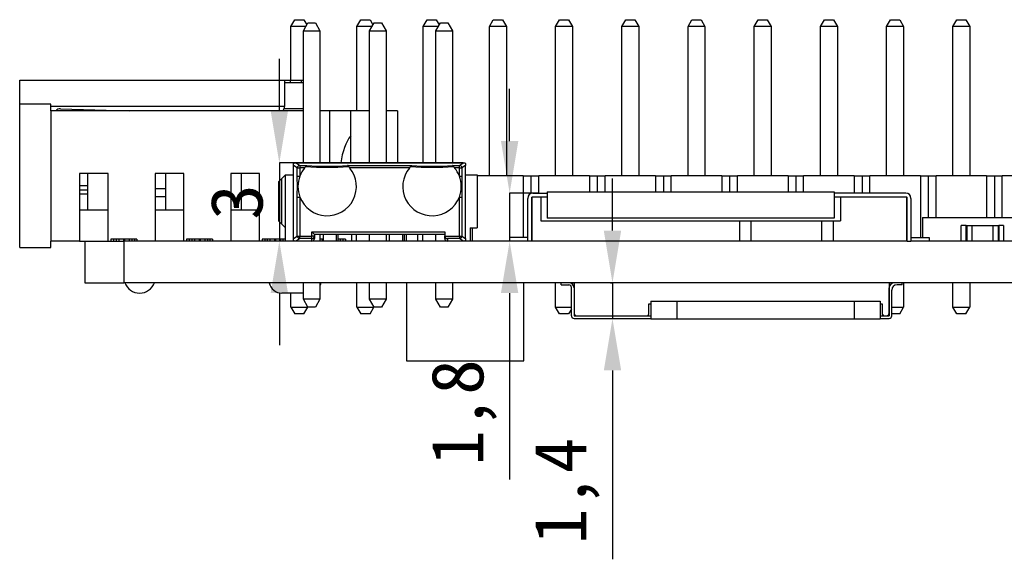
# Model space of a CAD drawing. Header units: millimetres. Extents: x 1628 to 1852, y 2209 to 2446.
# Tile 1 of 34: x 1639 to 1677, y 2209 to 2230. Entities that reach past the tile are written whole.
import ezdxf

# ---------------------------------------------------------------- set-up
doc = ezdxf.new("R2010")
doc.units = ezdxf.units.MM
doc.styles.add('黑体高度2mm', font='simhei.ttf', dxfattribs={"height": 2})
doc.dimstyles.new('红色高度2mm', dxfattribs={"dimtxt": 2, "dimasz": 2, "dimexe": 0, "dimexo": 0, "dimtad": 1, "dimdec": 1, "dimtxsty": '黑体高度2mm', "dimcen": 2.5, "dimclrd": 1, "dimclre": 1, "dimclrt": 1, "dimadec": 0, "dimazin": 0, "dimtfac": 1, "dimtdec": 1, "dimtmove": 0, "dimatfit": 3, "dimfxl": 1, "dimarcsym": 0})

# ---------------------------------------------------------------- blocks, each defined once
blk = doc.blocks.new('*D45')
at = {"color": 1, "lineweight": -2, "transparency": 16777216}
for p, q in [((1649.196, 2226.513), (1649.196, 2228.513)), ((1653.043, 2224.513), (1649.196, 2224.513)), ((1649.196, 2224.513), (1649.196, 2221.513)), ((1653.043, 2221.513), (1649.196, 2221.513)), ((1649.196, 2219.513), (1649.196, 2217.513))]:
    blk.add_line(p, q, dxfattribs=at)
at = {"color": 1, "transparency": 16777216}
for points in [[(1648.862, 2226.513), (1649.529, 2226.513), (1649.196, 2224.513)], [(1648.862, 2219.513), (1649.529, 2219.513), (1649.196, 2221.513)]]:
    blk.add_solid(points, dxfattribs=at)
at = {"layer": 'Defpoints', "color": 0, "transparency": 16777216}
for p in [(1653.043, 2224.513), (1649.196, 2221.513), (1653.043, 2221.513)]:
    blk.add_point(p, dxfattribs=at)
at = {"color": 1, "transparency": 16777216, "insert": (1647.571, 2223.013), "char_height": 2, "attachment_point": 5, "rotation": 90, "style": '黑体高度2mm'}
blk.add_mtext('3', dxfattribs=at)
blk = doc.blocks.new('*D46')
at = {"color": 1, "lineweight": -2, "transparency": 16777216}
for p, q in [((1658.031, 2225.353), (1658.031, 2227.353)), ((1659.15, 2223.353), (1658.031, 2223.353)), ((1658.031, 2223.353), (1658.031, 2221.513)), ((1659.15, 2221.513), (1658.031, 2221.513)), ((1658.031, 2219.513), (1658.031, 2212.353))]:
    blk.add_line(p, q, dxfattribs=at)
at = {"color": 1, "transparency": 16777216}
for points in [[(1657.697, 2225.353), (1658.364, 2225.353), (1658.031, 2223.353)], [(1657.697, 2219.513), (1658.364, 2219.513), (1658.031, 2221.513)]]:
    blk.add_solid(points, dxfattribs=at)
at = {"layer": 'Defpoints', "color": 0, "transparency": 16777216}
for p in [(1659.15, 2223.353), (1658.031, 2221.513), (1659.15, 2221.513)]:
    blk.add_point(p, dxfattribs=at)
at = {"color": 1, "transparency": 16777216, "insert": (1656.282, 2214.933), "char_height": 2, "attachment_point": 5, "rotation": 90, "style": '黑体高度2mm'}
blk.add_mtext('1,8', dxfattribs=at)
blk = doc.blocks.new('*D47')
at = {"color": 1, "lineweight": -2, "transparency": 16777216}
for p, q in [((1661.976, 2221.913), (1661.976, 2223.913)), ((1661.906, 2219.913), (1661.976, 2219.913)), ((1661.976, 2219.913), (1661.976, 2218.543)), ((1661.906, 2218.543), (1661.976, 2218.543)), ((1661.976, 2216.543), (1661.976, 2209.293))]:
    blk.add_line(p, q, dxfattribs=at)
at = {"color": 1, "transparency": 16777216}
for points in [[(1661.643, 2221.913), (1662.31, 2221.913), (1661.976, 2219.913)], [(1661.643, 2216.543), (1662.31, 2216.543), (1661.976, 2218.543)]]:
    blk.add_solid(points, dxfattribs=at)
at = {"layer": 'Defpoints', "color": 0, "transparency": 16777216}
for p in [(1661.906, 2219.913), (1661.906, 2218.543), (1661.976, 2218.543)]:
    blk.add_point(p, dxfattribs=at)
at = {"color": 1, "transparency": 16777216, "insert": (1660.228, 2211.918), "char_height": 2, "attachment_point": 5, "rotation": 90, "style": '黑体高度2mm'}
blk.add_mtext('1,4', dxfattribs=at)

msp = doc.modelspace()

# ---------------------------------------------------------------- linework, layer by layer
at = {"color": 7, "linetype": 'Continuous', "lineweight": 25}
for p, q in [((1649.635, 2229.753), (1649.785, 2230.013)), ((1649.785, 2230.013), (1650.135, 2230.013)), ((1650.12, 2229.59), (1650.295, 2229.895)), ((1650.135, 2230.013), (1650.249, 2229.815)), ((1650.295, 2229.895), (1650.58, 2229.895)), ((1650.58, 2229.895), (1650.755, 2229.59)), ((1652.175, 2229.753), (1652.325, 2230.013)), ((1652.325, 2230.013), (1652.675, 2230.013)), ((1652.66, 2229.59), (1652.835, 2229.895)), ((1652.675, 2230.013), (1652.789, 2229.815)), ((1652.835, 2229.895), (1653.12, 2229.895)), ((1653.12, 2229.895), (1653.295, 2229.59)), ((1654.715, 2229.753), (1654.865, 2230.013)), ((1654.865, 2230.013), (1655.215, 2230.013)), ((1655.2, 2229.59), (1655.375, 2229.895)), ((1655.215, 2230.013), (1655.329, 2229.815)), ((1655.375, 2229.895), (1655.66, 2229.895)), ((1655.66, 2229.895), (1655.835, 2229.59)), ((1657.255, 2229.753), (1657.405, 2230.013)), ((1657.405, 2230.013), (1657.755, 2230.013)), ((1657.755, 2230.013), (1657.905, 2229.753)), ((1659.795, 2229.753), (1659.945, 2230.013)), ((1659.945, 2230.013), (1660.295, 2230.013)), ((1660.295, 2230.013), (1660.445, 2229.753)), ((1662.335, 2229.753), (1662.485, 2230.013)), ((1662.485, 2230.013), (1662.835, 2230.013)), ((1662.835, 2230.013), (1662.985, 2229.753)), ((1664.875, 2229.753), (1665.025, 2230.013)), ((1665.025, 2230.013), (1665.375, 2230.013)), ((1665.375, 2230.013), (1665.525, 2229.753)), ((1667.415, 2229.753), (1667.565, 2230.013)), ((1667.565, 2230.013), (1667.915, 2230.013)), ((1667.915, 2230.013), (1668.065, 2229.753)), ((1669.955, 2229.753), (1670.105, 2230.013)), ((1670.105, 2230.013), (1670.455, 2230.013)), ((1670.455, 2230.013), (1670.605, 2229.753)), ((1672.495, 2229.753), (1672.645, 2230.013)), ((1672.645, 2230.013), (1672.995, 2230.013)), ((1672.995, 2230.013), (1673.145, 2229.753)), ((1675.035, 2229.753), (1675.185, 2230.013)), ((1675.185, 2230.013), (1675.535, 2230.013)), ((1675.535, 2230.013), (1675.685, 2229.753)), ((1650.214, 2229.753), (1649.635, 2229.753)), ((1649.635, 2227.693), (1649.635, 2229.753)), ((1650.12, 2229.59), (1650.755, 2229.59)), ((1650.12, 2224.513), (1650.12, 2229.59)), ((1650.755, 2229.59), (1650.755, 2224.513)), ((1652.175, 2226.513), (1652.175, 2229.753)), ((1652.754, 2229.753), (1652.175, 2229.753)), ((1652.66, 2229.59), (1653.295, 2229.59)), ((1652.66, 2224.513), (1652.66, 2229.59)), ((1653.295, 2229.59), (1653.295, 2224.513)), ((1654.715, 2224.513), (1654.715, 2229.753)), ((1655.294, 2229.753), (1654.715, 2229.753)), ((1655.2, 2224.513), (1655.2, 2229.59)), ((1655.2, 2229.59), (1655.835, 2229.59)), ((1655.835, 2229.59), (1655.835, 2224.513)), ((1657.255, 2224.013), (1657.255, 2229.753)), ((1657.905, 2229.753), (1657.255, 2229.753)), ((1657.905, 2229.753), (1657.905, 2224.013)), ((1660.445, 2229.753), (1659.795, 2229.753)), ((1659.795, 2224.013), (1659.795, 2229.753)), ((1660.445, 2229.753), (1660.445, 2224.013)), ((1662.985, 2229.753), (1662.335, 2229.753)), ((1662.335, 2224.013), (1662.335, 2229.753)), ((1662.985, 2229.753), (1662.985, 2224.013)), ((1665.525, 2229.753), (1664.875, 2229.753)), ((1664.875, 2224.013), (1664.875, 2229.753)), ((1665.525, 2229.753), (1665.525, 2224.013)), ((1667.415, 2224.013), (1667.415, 2229.753)), ((1668.065, 2229.753), (1667.415, 2229.753)), ((1668.065, 2229.753), (1668.065, 2224.013)), ((1670.605, 2229.753), (1669.955, 2229.753)), ((1669.955, 2224.013), (1669.955, 2229.753)), ((1670.605, 2229.753), (1670.605, 2224.013)), ((1673.145, 2229.753), (1672.495, 2229.753)), ((1672.495, 2224.013), (1672.495, 2229.753)), ((1673.145, 2229.753), (1673.145, 2224.013)), ((1675.685, 2229.753), (1675.035, 2229.753)), ((1675.035, 2224.013), (1675.035, 2229.753)), ((1675.685, 2229.753), (1675.685, 2224.013)), ((1639.235, 2226.763), (1639.235, 2227.693)), ((1639.235, 2227.693), (1649.41, 2227.693)), ((1649.41, 2226.773), (1649.41, 2227.693)), ((1649.41, 2227.693), (1649.61, 2227.693)), ((1650.12, 2227.593), (1649.41, 2227.593)), ((1650.12, 2227.592), (1649.41, 2227.592)), ((1649.61, 2227.693), (1650.035, 2227.693)), ((1650.035, 2227.693), (1650.12, 2227.693)), ((1640.435, 2226.763), (1639.235, 2226.763)), ((1639.235, 2221.263), (1639.235, 2226.763)), ((1640.435, 2226.513), (1640.435, 2226.763)), ((1640.435, 2226.513), (1640.435, 2221.513)), ((1650.12, 2226.513), (1640.435, 2226.513)), ((1640.795, 2226.593), (1643.43, 2226.513)), ((1651.135, 2226.513), (1650.755, 2226.513)), ((1651.135, 2224.513), (1651.135, 2226.513)), ((1651.935, 2226.513), (1651.135, 2226.513)), ((1651.935, 2224.513), (1651.935, 2226.513)), ((1652.66, 2226.513), (1651.935, 2226.513)), ((1653.735, 2226.513), (1653.295, 2226.513)), ((1653.735, 2226.513), (1653.735, 2224.513)), ((1649.743, 2224.413), (1649.743, 2224.485)), ((1649.774, 2224.513), (1649.836, 2224.513)), ((1649.836, 2224.513), (1656.25, 2224.513)), ((1656.243, 2224.513), (1649.843, 2224.513)), ((1649.843, 2224.513), (1649.983, 2224.418)), ((1656.102, 2224.418), (1656.243, 2224.513)), ((1656.25, 2224.513), (1656.312, 2224.513)), ((1656.343, 2224.485), (1656.343, 2224.413)), ((1642.635, 2224.113), (1641.535, 2224.113)), ((1641.535, 2224.113), (1641.535, 2221.513)), ((1641.835, 2224.113), (1641.835, 2222.713)), ((1642.635, 2221.513), (1642.635, 2224.113)), ((1645.535, 2224.113), (1644.435, 2224.113)), ((1644.435, 2224.113), (1644.435, 2221.513)), ((1644.835, 2224.113), (1644.835, 2222.713)), ((1645.535, 2221.513), (1645.535, 2224.113)), ((1648.435, 2224.113), (1647.335, 2224.113)), ((1647.335, 2224.113), (1647.335, 2221.513)), ((1647.735, 2224.113), (1647.735, 2222.713)), ((1648.435, 2221.513), (1648.435, 2224.113)), ((1649.884, 2224.318), (1649.743, 2224.413)), ((1649.743, 2221.612), (1649.743, 2224.413)), ((1649.884, 2224.01), (1649.884, 2224.318)), ((1649.884, 2224.318), (1649.983, 2224.318)), ((1649.983, 2224.418), (1650.248, 2224.418)), ((1649.983, 2224.418), (1649.983, 2224.318)), ((1649.983, 2224.318), (1649.983, 2224.01)), ((1650.163, 2224.318), (1649.983, 2224.318)), ((1651.813, 2224.418), (1654.273, 2224.418)), ((1654.188, 2224.318), (1651.897, 2224.318)), ((1655.837, 2224.418), (1656.102, 2224.418)), ((1656.102, 2224.318), (1655.922, 2224.318)), ((1656.102, 2224.318), (1656.102, 2224.418)), ((1656.102, 2224.01), (1656.102, 2224.318)), ((1656.102, 2224.318), (1656.202, 2224.318)), ((1656.343, 2224.413), (1656.202, 2224.318)), ((1656.202, 2224.318), (1656.202, 2224.01)), ((1656.343, 2221.612), (1656.343, 2224.413)), ((1649.294, 2223.916), (1649.167, 2223.789)), ((1649.167, 2223.789), (1649.167, 2222.285)), ((1649.432, 2224.053), (1649.294, 2223.916)), ((1649.294, 2222.158), (1649.294, 2223.916)), ((1649.432, 2222.021), (1649.432, 2224.053)), ((1649.432, 2224.053), (1649.743, 2224.053)), ((1649.884, 2224.01), (1649.983, 2224.01)), ((1656.102, 2224.01), (1656.202, 2224.01)), ((1656.343, 2224.053), (1656.787, 2224.053)), ((1656.787, 2224.053), (1656.787, 2222.021)), ((1658.55, 2224.013), (1656.787, 2224.013)), ((1658.55, 2224.013), (1658.55, 2221.653)), ((1658.55, 2224.013), (1658.85, 2224.013)), ((1658.85, 2224.013), (1658.85, 2223.338)), ((1658.85, 2224.013), (1659.15, 2224.013)), ((1659.15, 2223.353), (1659.15, 2224.013)), ((1661.09, 2224.013), (1659.15, 2224.013)), ((1661.09, 2224.013), (1661.09, 2223.398)), ((1661.09, 2224.013), (1661.39, 2224.013)), ((1661.39, 2224.013), (1661.39, 2223.398)), ((1661.39, 2224.013), (1661.69, 2224.013)), ((1661.69, 2223.398), (1661.69, 2224.013)), ((1663.63, 2224.013), (1661.69, 2224.013)), ((1663.63, 2224.013), (1663.63, 2223.398)), ((1663.63, 2224.013), (1663.93, 2224.013)), ((1663.93, 2224.013), (1663.93, 2223.398)), ((1663.93, 2224.013), (1664.23, 2224.013)), ((1664.23, 2223.398), (1664.23, 2224.013)), ((1666.17, 2224.013), (1664.23, 2224.013)), ((1666.17, 2224.013), (1666.17, 2223.398)), ((1666.17, 2224.013), (1666.47, 2224.013)), ((1666.47, 2224.013), (1666.47, 2223.398)), ((1666.47, 2224.013), (1666.77, 2224.013)), ((1666.77, 2223.398), (1666.77, 2224.013)), ((1668.71, 2224.013), (1666.77, 2224.013)), ((1668.71, 2224.013), (1668.71, 2223.398)), ((1668.71, 2224.013), (1669.01, 2224.013)), ((1669.01, 2224.013), (1669.01, 2223.398)), ((1669.01, 2224.013), (1669.31, 2224.013)), ((1669.31, 2223.398), (1669.31, 2224.013)), ((1671.25, 2224.013), (1669.31, 2224.013)), ((1671.25, 2224.013), (1671.25, 2223.353)), ((1671.25, 2224.013), (1671.55, 2224.013)), ((1671.55, 2224.013), (1671.55, 2223.353)), ((1671.55, 2224.013), (1671.85, 2224.013)), ((1671.85, 2223.353), (1671.85, 2224.013)), ((1673.79, 2224.013), (1671.85, 2224.013)), ((1673.79, 2224.013), (1673.79, 2221.653)), ((1673.79, 2224.013), (1674.09, 2224.013)), ((1674.09, 2224.013), (1674.09, 2222.413)), ((1674.09, 2224.013), (1674.39, 2224.013)), ((1674.39, 2222.413), (1674.39, 2224.013)), ((1676.33, 2224.013), (1674.39, 2224.013)), ((1676.33, 2224.013), (1676.33, 2222.413)), ((1676.33, 2224.013), (1676.63, 2224.013)), ((1676.63, 2224.013), (1676.63, 2222.413)), ((1676.63, 2224.013), (1676.93, 2224.013)), ((1676.93, 2222.413), (1676.93, 2224.013)), ((1678.87, 2224.013), (1676.93, 2224.013)), ((1658.927, 2223.353), (1659.477, 2223.353)), ((1659.477, 2223.398), (1670.477, 2223.398)), ((1659.477, 2223.398), (1659.477, 2222.398)), ((1670.477, 2223.398), (1670.477, 2222.398)), ((1673.227, 2223.353), (1670.477, 2223.353)), ((1644.835, 2223.213), (1644.435, 2223.213)), ((1649.884, 2223.201), (1649.983, 2223.201)), ((1649.884, 2221.707), (1649.884, 2223.201)), ((1649.983, 2223.201), (1649.983, 2221.707)), ((1656.102, 2223.201), (1656.202, 2223.201)), ((1656.102, 2221.707), (1656.102, 2223.201)), ((1656.202, 2223.201), (1656.202, 2221.707)), ((1658.727, 2221.513), (1658.727, 2223.153)), ((1658.877, 2223.183), (1658.877, 2221.513)), ((1658.887, 2221.513), (1658.887, 2223.193)), ((1659.227, 2223.193), (1658.887, 2223.193)), ((1659.477, 2223.203), (1658.897, 2223.203)), ((1659.227, 2223.193), (1659.227, 2222.293)), ((1659.477, 2223.193), (1659.227, 2223.193)), ((1673.257, 2223.203), (1670.477, 2223.203)), ((1670.727, 2223.193), (1670.477, 2223.193)), ((1670.727, 2223.193), (1670.727, 2222.293)), ((1673.267, 2223.193), (1670.727, 2223.193)), ((1673.267, 2221.513), (1673.267, 2223.193)), ((1673.277, 2221.513), (1673.277, 2223.183)), ((1673.427, 2223.153), (1673.427, 2221.513)), ((1641.535, 2222.713), (1642.635, 2222.713)), ((1644.435, 2222.713), (1645.535, 2222.713)), ((1647.335, 2222.713), (1648.435, 2222.713)), ((1649.167, 2222.285), (1649.294, 2222.158)), ((1659.227, 2222.293), (1666.866, 2222.293)), ((1670.477, 2222.398), (1659.477, 2222.398)), ((1666.866, 2221.513), (1666.866, 2222.293)), ((1666.866, 2222.293), (1667.301, 2222.293)), ((1667.301, 2221.513), (1667.301, 2222.293)), ((1667.301, 2222.293), (1670.012, 2222.293)), ((1670.012, 2221.513), (1670.012, 2222.293)), ((1670.012, 2222.293), (1670.447, 2222.293)), ((1670.447, 2222.293), (1670.447, 2221.513)), ((1670.447, 2222.293), (1670.727, 2222.293)), ((1673.873, 2222.413), (1673.873, 2221.653)), ((1673.873, 2222.413), (1682.306, 2222.413)), ((1649.294, 2222.158), (1649.432, 2222.021)), ((1649.432, 2221.513), (1649.432, 2222.021)), ((1650.443, 2221.863), (1655.543, 2221.863)), ((1650.443, 2221.707), (1650.443, 2221.863)), ((1650.543, 2221.763), (1650.443, 2221.863)), ((1655.543, 2221.863), (1655.543, 2221.714)), ((1656.523, 2222.021), (1656.787, 2222.021)), ((1656.523, 2222.021), (1656.523, 2221.513)), ((1656.61, 2221.513), (1656.61, 2222.021)), ((1675.357, 2221.513), (1675.357, 2222.113)), ((1675.542, 2222.113), (1675.357, 2222.113)), ((1675.542, 2221.513), (1675.542, 2222.113)), ((1675.542, 2222.113), (1675.567, 2222.113)), ((1675.567, 2222.113), (1675.567, 2221.513)), ((1675.567, 2222.113), (1675.767, 2222.113)), ((1675.767, 2222.113), (1675.767, 2221.513)), ((1675.767, 2222.113), (1676.567, 2222.113)), ((1676.567, 2222.113), (1676.567, 2221.513)), ((1676.567, 2222.113), (1676.767, 2222.113)), ((1676.767, 2222.113), (1676.767, 2221.513)), ((1676.767, 2222.113), (1676.792, 2222.113)), ((1676.977, 2222.113), (1676.792, 2222.113)), ((1676.792, 2222.113), (1676.792, 2221.513)), ((1676.977, 2222.113), (1676.977, 2221.513)), ((1641.535, 2221.513), (1640.435, 2221.513)), ((1640.435, 2221.263), (1640.435, 2221.513)), ((1641.535, 2221.513), (1641.735, 2221.513)), ((1641.735, 2221.513), (1641.735, 2219.913)), ((1641.735, 2221.513), (1643.235, 2221.513)), ((1642.735, 2221.588), (1642.735, 2221.513)), ((1642.835, 2221.588), (1642.735, 2221.588)), ((1642.935, 2221.588), (1642.835, 2221.588)), ((1643.035, 2221.588), (1642.935, 2221.588)), ((1643.035, 2221.588), (1643.035, 2221.513)), ((1643.215, 2221.588), (1643.035, 2221.588)), ((1643.255, 2221.588), (1643.215, 2221.588)), ((1643.235, 2221.513), (1643.235, 2219.913)), ((1669.908, 2221.513), (1643.235, 2221.513)), ((1643.435, 2221.588), (1643.255, 2221.588)), ((1643.435, 2221.588), (1643.435, 2221.513)), ((1643.535, 2221.588), (1643.435, 2221.588)), ((1643.635, 2221.588), (1643.535, 2221.588)), ((1643.735, 2221.588), (1643.635, 2221.588)), ((1643.735, 2221.588), (1643.735, 2221.513)), ((1645.635, 2221.588), (1645.635, 2221.513)), ((1645.735, 2221.588), (1645.635, 2221.588)), ((1645.835, 2221.588), (1645.735, 2221.588)), ((1645.935, 2221.588), (1645.835, 2221.588)), ((1645.935, 2221.588), (1645.935, 2221.513)), ((1646.115, 2221.588), (1645.935, 2221.588)), ((1646.155, 2221.588), (1646.115, 2221.588)), ((1646.335, 2221.588), (1646.155, 2221.588)), ((1646.335, 2221.588), (1646.335, 2221.513)), ((1646.435, 2221.588), (1646.335, 2221.588)), ((1646.535, 2221.588), (1646.435, 2221.588)), ((1646.635, 2221.588), (1646.535, 2221.588)), ((1646.635, 2221.588), (1646.635, 2221.513)), ((1648.535, 2221.588), (1648.535, 2221.513)), ((1648.635, 2221.588), (1648.535, 2221.588)), ((1648.735, 2221.588), (1648.635, 2221.588)), ((1648.835, 2221.588), (1648.735, 2221.588)), ((1648.835, 2221.588), (1648.835, 2221.513)), ((1649.015, 2221.588), (1648.835, 2221.588)), ((1649.055, 2221.588), (1649.015, 2221.588)), ((1649.235, 2221.588), (1649.055, 2221.588)), ((1649.235, 2221.588), (1649.235, 2221.513)), ((1649.335, 2221.588), (1649.235, 2221.588)), ((1649.432, 2221.588), (1649.335, 2221.588)), ((1649.743, 2221.612), (1649.884, 2221.707)), ((1649.743, 2221.541), (1649.743, 2221.612)), ((1649.983, 2221.608), (1649.843, 2221.513)), ((1649.884, 2221.707), (1649.983, 2221.707)), ((1649.983, 2221.707), (1650.443, 2221.707)), ((1649.983, 2221.608), (1649.983, 2221.707)), ((1650.443, 2221.608), (1649.983, 2221.608)), ((1650.543, 2221.707), (1650.443, 2221.707)), ((1650.443, 2221.608), (1650.443, 2221.707)), ((1650.443, 2221.513), (1650.443, 2221.608)), ((1650.543, 2221.763), (1650.543, 2221.707)), ((1655.543, 2221.763), (1650.543, 2221.763)), ((1650.543, 2221.707), (1650.543, 2221.613)), ((1650.755, 2221.763), (1650.755, 2221.513)), ((1650.835, 2221.588), (1650.755, 2221.588)), ((1650.888, 2221.588), (1650.835, 2221.588)), ((1650.888, 2221.513), (1650.888, 2221.763)), ((1651.388, 2221.513), (1651.388, 2221.763)), ((1651.443, 2221.763), (1651.443, 2221.513)), ((1651.535, 2221.588), (1651.443, 2221.588)), ((1651.635, 2221.588), (1651.535, 2221.588)), ((1651.735, 2221.588), (1651.635, 2221.588)), ((1651.735, 2221.588), (1651.735, 2221.513)), ((1651.972, 2221.513), (1651.972, 2221.763)), ((1652.158, 2221.513), (1652.158, 2221.763)), ((1652.658, 2221.513), (1652.658, 2221.763)), ((1652.66, 2221.513), (1652.66, 2221.763)), ((1653.295, 2221.763), (1653.295, 2221.513)), ((1653.428, 2221.513), (1653.428, 2221.763)), ((1653.928, 2221.513), (1653.928, 2221.763)), ((1653.983, 2221.763), (1653.983, 2221.513)), ((1654.07, 2221.513), (1654.07, 2221.763)), ((1654.512, 2221.513), (1654.512, 2221.763)), ((1654.698, 2221.513), (1654.698, 2221.763)), ((1655.198, 2221.513), (1655.198, 2221.763)), ((1655.2, 2221.513), (1655.2, 2221.763)), ((1655.543, 2221.613), (1655.543, 2221.714)), ((1655.543, 2221.707), (1656.102, 2221.707)), ((1655.643, 2221.608), (1655.643, 2221.513)), ((1656.102, 2221.608), (1655.643, 2221.608)), ((1656.102, 2221.707), (1656.202, 2221.707)), ((1656.102, 2221.707), (1656.102, 2221.608)), ((1656.243, 2221.513), (1656.102, 2221.608)), ((1656.202, 2221.707), (1656.343, 2221.612)), ((1656.343, 2221.612), (1656.343, 2221.541)), ((1658.027, 2221.653), (1658.027, 2221.513)), ((1658.727, 2221.653), (1658.027, 2221.653)), ((1670.012, 2221.513), (1669.908, 2221.513)), ((1670.447, 2221.513), (1670.012, 2221.513)), ((1673.267, 2221.513), (1670.447, 2221.513)), ((1673.277, 2221.513), (1673.267, 2221.513)), ((1673.277, 2221.513), (1673.427, 2221.513)), ((1673.427, 2221.653), (1674.127, 2221.653)), ((1705.735, 2221.513), (1673.427, 2221.513)), ((1674.127, 2221.653), (1674.127, 2221.513)), ((1639.235, 2221.263), (1640.435, 2221.263)), ((1641.735, 2219.913), (1643.235, 2219.913)), ((1705.735, 2219.913), (1643.235, 2219.913)), ((1650.12, 2219.278), (1650.12, 2219.913)), ((1650.755, 2219.913), (1650.755, 2219.278)), ((1652.175, 2218.973), (1652.175, 2219.913)), ((1652.66, 2219.278), (1652.66, 2219.913)), ((1653.295, 2219.913), (1653.295, 2219.278)), ((1654.076, 2219.913), (1654.076, 2216.913)), ((1655.2, 2219.278), (1655.2, 2219.913)), ((1655.835, 2219.913), (1655.835, 2219.278)), ((1658.576, 2216.913), (1658.576, 2219.913)), ((1659.795, 2218.973), (1659.795, 2219.913)), ((1660.002, 2219.833), (1660.002, 2219.913)), ((1660.002, 2219.833), (1660.302, 2219.833)), ((1660.402, 2218.643), (1660.402, 2219.733)), ((1660.445, 2219.913), (1660.445, 2219.853)), ((1660.502, 2219.913), (1660.502, 2218.643)), ((1660.502, 2219.713), (1660.502, 2218.743)), ((1672.592, 2219.913), (1672.592, 2218.643)), ((1672.592, 2218.743), (1672.592, 2219.713)), ((1672.692, 2218.643), (1672.692, 2219.633)), ((1673.092, 2219.833), (1672.892, 2219.833)), ((1673.092, 2219.833), (1673.092, 2219.913)), ((1673.145, 2219.913), (1673.145, 2218.973)), ((1675.035, 2218.973), (1675.035, 2219.913)), ((1675.685, 2219.913), (1675.685, 2218.973)), ((1650.12, 2219.513), (1649.295, 2219.513)), ((1649.635, 2218.973), (1649.635, 2219.513)), ((1650.755, 2219.278), (1650.12, 2219.278)), ((1650.295, 2218.973), (1650.12, 2219.278)), ((1650.755, 2219.278), (1650.58, 2218.973)), ((1653.295, 2219.278), (1652.66, 2219.278)), ((1652.835, 2218.973), (1652.66, 2219.278)), ((1653.295, 2219.278), (1653.12, 2218.973)), ((1655.835, 2219.278), (1655.2, 2219.278)), ((1655.375, 2218.973), (1655.2, 2219.278)), ((1655.835, 2219.278), (1655.66, 2218.973)), ((1663.45, 2219.208), (1663.45, 2218.528)), ((1663.45, 2219.208), (1664.45, 2219.208)), ((1664.45, 2219.208), (1664.45, 2218.528)), ((1664.45, 2219.208), (1671.25, 2219.208)), ((1671.25, 2219.208), (1671.25, 2218.528)), ((1671.25, 2219.208), (1672.25, 2219.208)), ((1672.25, 2219.208), (1672.25, 2218.528)), ((1649.635, 2218.973), (1650.285, 2218.973)), ((1649.635, 2218.973), (1649.785, 2218.713)), ((1650.135, 2218.713), (1650.285, 2218.973)), ((1650.285, 2218.991), (1650.285, 2218.973)), ((1650.58, 2218.973), (1650.295, 2218.973)), ((1652.175, 2218.973), (1652.825, 2218.973)), ((1652.175, 2218.973), (1652.325, 2218.713)), ((1652.675, 2218.713), (1652.825, 2218.973)), ((1652.825, 2218.991), (1652.825, 2218.973)), ((1653.12, 2218.973), (1652.835, 2218.973)), ((1655.66, 2218.973), (1655.375, 2218.973)), ((1659.795, 2218.973), (1660.402, 2218.973)), ((1659.945, 2218.713), (1659.795, 2218.973)), ((1660.402, 2218.899), (1660.295, 2218.713)), ((1663.36, 2219.093), (1663.36, 2218.693)), ((1663.45, 2219.093), (1663.36, 2219.093)), ((1672.34, 2219.093), (1672.25, 2219.093)), ((1672.34, 2218.693), (1672.34, 2219.093)), ((1672.692, 2218.973), (1673.145, 2218.973)), ((1672.995, 2218.713), (1673.145, 2218.973)), ((1675.035, 2218.973), (1675.685, 2218.973)), ((1675.185, 2218.713), (1675.035, 2218.973)), ((1675.535, 2218.713), (1675.685, 2218.973)), ((1650.135, 2218.713), (1649.785, 2218.713)), ((1652.675, 2218.713), (1652.325, 2218.713)), ((1660.295, 2218.713), (1659.945, 2218.713)), ((1660.502, 2218.643), (1663.31, 2218.643)), ((1660.502, 2218.543), (1663.45, 2218.543)), ((1660.602, 2218.643), (1663.45, 2218.643)), ((1663.36, 2218.643), (1663.36, 2218.693)), ((1663.45, 2218.528), (1664.45, 2218.528)), ((1664.45, 2218.528), (1671.25, 2218.528)), ((1671.25, 2218.528), (1672.25, 2218.528)), ((1672.25, 2218.643), (1672.492, 2218.643)), ((1672.25, 2218.543), (1672.592, 2218.543)), ((1672.34, 2218.693), (1672.34, 2218.643)), ((1672.39, 2218.643), (1672.592, 2218.643)), ((1672.995, 2218.713), (1672.692, 2218.713)), ((1675.535, 2218.713), (1675.185, 2218.713)), ((1654.076, 2216.913), (1658.576, 2216.913))]:
    msp.add_line(p, q, dxfattribs=at)
at = {"color": 8, "linetype": 'Continuous', "lineweight": 25}
for p, q in [((1649.61, 2227.693), (1649.61, 2227.593)), ((1650.035, 2227.693), (1650.035, 2227.593)), ((1640.435, 2226.693), (1649.404, 2226.693)), ((1650.12, 2226.593), (1649.376, 2226.593)), ((1641.535, 2223.648), (1641.835, 2223.648)), ((1641.835, 2223.463), (1641.535, 2223.463)), ((1644.835, 2223.523), (1644.435, 2223.523)), ((1641.835, 2223.315), (1641.535, 2223.315)), ((1642.835, 2221.588), (1642.835, 2221.513)), ((1642.935, 2221.588), (1642.935, 2221.513)), ((1643.215, 2221.588), (1643.215, 2221.513)), ((1643.255, 2221.588), (1643.255, 2221.513)), ((1643.535, 2221.588), (1643.535, 2221.513)), ((1643.635, 2221.588), (1643.635, 2221.513)), ((1645.735, 2221.588), (1645.735, 2221.513)), ((1645.835, 2221.588), (1645.835, 2221.513)), ((1646.115, 2221.588), (1646.115, 2221.513)), ((1646.155, 2221.588), (1646.155, 2221.513)), ((1646.435, 2221.588), (1646.435, 2221.513)), ((1646.535, 2221.588), (1646.535, 2221.513)), ((1648.635, 2221.588), (1648.635, 2221.513)), ((1648.735, 2221.588), (1648.735, 2221.513)), ((1649.015, 2221.588), (1649.015, 2221.513)), ((1649.055, 2221.588), (1649.055, 2221.513)), ((1649.335, 2221.588), (1649.335, 2221.513)), ((1650.835, 2221.588), (1650.835, 2221.513)), ((1651.535, 2221.588), (1651.535, 2221.513)), ((1651.635, 2221.588), (1651.635, 2221.513))]:
    msp.add_line(p, q, dxfattribs=at)
at = {"color": 7, "linetype": 'Continuous', "lineweight": 25, "flags": 128}
msp.add_lwpolyline([(1650.785, 2219.913), (1650.757, 2219.822), (1650.755, 2219.817)], dxfattribs=at)
at = {"color": 7, "linetype": 'Continuous', "lineweight": 25}
for centre, radius, start, end in [((1640.795, 2226.368), 0.225, 90, 139.8637), ((1648.91, 2226.773), 0.5, 328.6677, 350.793), ((1649.984, 2224.318), 0.1, 90.5191, 179.6344), ((1651.03, 2223.605), 1.122, 201.1206, 39.4348), ((1651.03, 2223.605), 1.122, 140.5652, 158.8794), ((1651.03, 2234.452), 10.108, 265.3047, 274.6953), ((1651.03, 2233.344), 8.96, 264.9928, 275.0072), ((1655.055, 2223.605), 1.122, 140.5652, 338.8794), ((1655.055, 2234.452), 10.108, 265.3047, 274.6953), ((1655.055, 2233.344), 8.96, 264.9928, 275.0072), ((1655.055, 2223.605), 1.122, 21.1206, 39.4348), ((1656.101, 2224.318), 0.1, 0.3656, 89.4809), ((1651.03, 2223.605), 1.122, 158.8794, 201.1206), ((1655.055, 2223.605), 1.122, 338.8794, 21.1206), ((1658.927, 2223.153), 0.2, 90, 180), ((1673.227, 2223.153), 0.2, 0, 90), ((1658.897, 2223.183), 0.02, 90, 180), ((1673.257, 2223.183), 0.02, 0, 90), ((1649.984, 2221.708), 0.1, 180.3656, 269.4809), ((1650.443, 2221.708), 0.0999, 269.936, 359.9358), ((1650.443, 2221.613), 0.1, 270, 0), ((1655.643, 2221.613), 0.1, 180, 270), ((1656.101, 2221.708), 0.1, 270.5191, 359.6344), ((1643.835, 2220.113), 0.6, 199.4712, 340.5288), ((1649.295, 2220.013), 0.5, 191.537, 270), ((1660.302, 2219.713), 0.2, 0, 90), ((1660.302, 2219.733), 0.1, 0, 90), ((1672.792, 2219.713), 0.2, 90, 180), ((1672.892, 2219.633), 0.2, 90, 180), ((1660.502, 2218.643), 0.1, 180, 270), ((1660.602, 2218.743), 0.1, 180, 270), ((1663.31, 2218.693), 0.05, 270, 0), ((1672.39, 2218.693), 0.05, 180, 270), ((1672.492, 2218.743), 0.1, 270, 0), ((1672.592, 2218.643), 0.1, 270, 0)]:
    msp.add_arc(centre, radius, start, end, dxfattribs=at)
for centre, major_axis, ratio, start_param, end_param in [((1652.367, 2224.013), (0, 1.79), 0.473684, 0.534023, 1.2877), ((1649.843, 2224.413), (0.107, -0.033), 0.887307, 1.835438, 1.9023), ((1656.243, 2224.413), (0.107, 0.033), 0.887307, 1.239293, 1.306155), ((1655.643, 2221.714), (0, -0.1), 0.997766, 4.712389, 4.779251), ((1655.643, 2221.707), (0.073, -0.073), 0.935278, 3.960422, 5.464356)]:
    msp.add_ellipse(centre, major_axis=major_axis, ratio=ratio, start_param=start_param, end_param=end_param, dxfattribs=at)
for points, knots in [([(1649.404, 2226.693), (1649.406, 2226.708), (1649.409, 2226.734), (1649.41, 2226.761), (1649.41, 2226.773)], [0, 0, 0, 0, 0.5600002, 1, 1, 1, 1]), ([(1649.774, 2224.513), (1649.765, 2224.507), (1649.753, 2224.499), (1649.745, 2224.487), (1649.743, 2224.485)], [0, 0, 0, 0, 0.787293, 1, 1, 1, 1]), ([(1656.343, 2224.485), (1656.336, 2224.493), (1656.326, 2224.504), (1656.314, 2224.511), (1656.312, 2224.513)], [0, 0, 0, 0, 0.78729, 1, 1, 1, 1]), ([(1650.203, 2224.378), (1650.198, 2224.368), (1650.187, 2224.348), (1650.172, 2224.328), (1650.163, 2224.318)], [0, 0, 0, 0, 0.487009, 1, 1, 1, 1]), ([(1650.203, 2224.378), (1650.208, 2224.386), (1650.218, 2224.404), (1650.234, 2224.415), (1650.244, 2224.418), (1650.248, 2224.418), (1650.248, 2224.418)], [0, 0, 0, 0, 0.3955227, 0.7895158, 0.9783473, 1, 1, 1, 1]), ([(1651.858, 2224.378), (1651.853, 2224.386), (1651.843, 2224.404), (1651.827, 2224.415), (1651.816, 2224.418), (1651.813, 2224.418), (1651.813, 2224.418)], [0, 0, 0, 0, 0.3955227, 0.7895158, 0.9783473, 1, 1, 1, 1]), ([(1651.897, 2224.318), (1651.887, 2224.332), (1651.871, 2224.352), (1651.861, 2224.371), (1651.858, 2224.378)], [0, 0, 0, 0, 0.680727, 1, 1, 1, 1]), ([(1654.228, 2224.378), (1654.223, 2224.368), (1654.212, 2224.348), (1654.196, 2224.328), (1654.188, 2224.318)], [0, 0, 0, 0, 0.487009, 1, 1, 1, 1]), ([(1654.228, 2224.378), (1654.233, 2224.386), (1654.243, 2224.404), (1654.259, 2224.415), (1654.269, 2224.418), (1654.273, 2224.418), (1654.273, 2224.418)], [0, 0, 0, 0, 0.395523, 0.789516, 0.978347, 1, 1, 1, 1]), ([(1655.883, 2224.378), (1655.878, 2224.386), (1655.868, 2224.404), (1655.851, 2224.415), (1655.841, 2224.418), (1655.838, 2224.418), (1655.837, 2224.418)], [0, 0, 0, 0, 0.395523, 0.789516, 0.978347, 1, 1, 1, 1]), ([(1655.922, 2224.318), (1655.911, 2224.332), (1655.896, 2224.352), (1655.886, 2224.371), (1655.883, 2224.378)], [0, 0, 0, 0, 0.680727, 1, 1, 1, 1]), ([(1649.884, 2223.201), (1649.884, 2223.255), (1649.885, 2223.388), (1649.889, 2223.591), (1649.886, 2223.789), (1649.884, 2223.925), (1649.884, 2223.991), (1649.884, 2224.01)], [0, 0, 0, 0, 0.19998, 0.493051, 0.755644, 0.931245, 1, 1, 1, 1]), ([(1656.202, 2224.01), (1656.202, 2223.991), (1656.202, 2223.925), (1656.2, 2223.785), (1656.197, 2223.587), (1656.201, 2223.384), (1656.201, 2223.255), (1656.202, 2223.201)], [0, 0, 0, 0, 0.068757, 0.244362, 0.521473, 0.800015, 1, 1, 1, 1]), ([(1649.743, 2221.541), (1649.744, 2221.539), (1649.753, 2221.528), (1649.764, 2221.519), (1649.774, 2221.513), (1649.774, 2221.513)], [0, 0, 0, 0, 0.1976221, 0.9835819, 1, 1, 1, 1]), ([(1656.312, 2221.513), (1656.321, 2221.519), (1656.333, 2221.527), (1656.341, 2221.538), (1656.343, 2221.541)], [0, 0, 0, 0, 0.787293, 1, 1, 1, 1])]:
    msp.add_open_spline(points, degree=3, knots=knots, dxfattribs=at)

# ---------------------------------------------------------------- dimensions: what is measured, and where the dimension line sits
at = {"color": 3}
for base, p1, p2, picture, middle in [((1649.196, 2221.513), (1653.043, 2224.513), (1653.043, 2221.513), '*D45', (1647.571, 2223.013)), ((1658.031, 2221.513), (1659.15, 2223.353), (1659.15, 2221.513), '*D46', (1656.282, 2214.933)), ((1661.976, 2218.543), (1661.906, 2219.913), (1661.906, 2218.543), '*D47', (1660.228, 2211.918))]:
    dim = msp.add_linear_dim(base=base, p1=p1, p2=p2, angle=90, dimstyle='红色高度2mm', dxfattribs=at)
    dim.commit()
    dim.dimension.update_dxf_attribs({"geometry": picture, "text_midpoint": middle})

doc.saveas('drawing.dxf')
